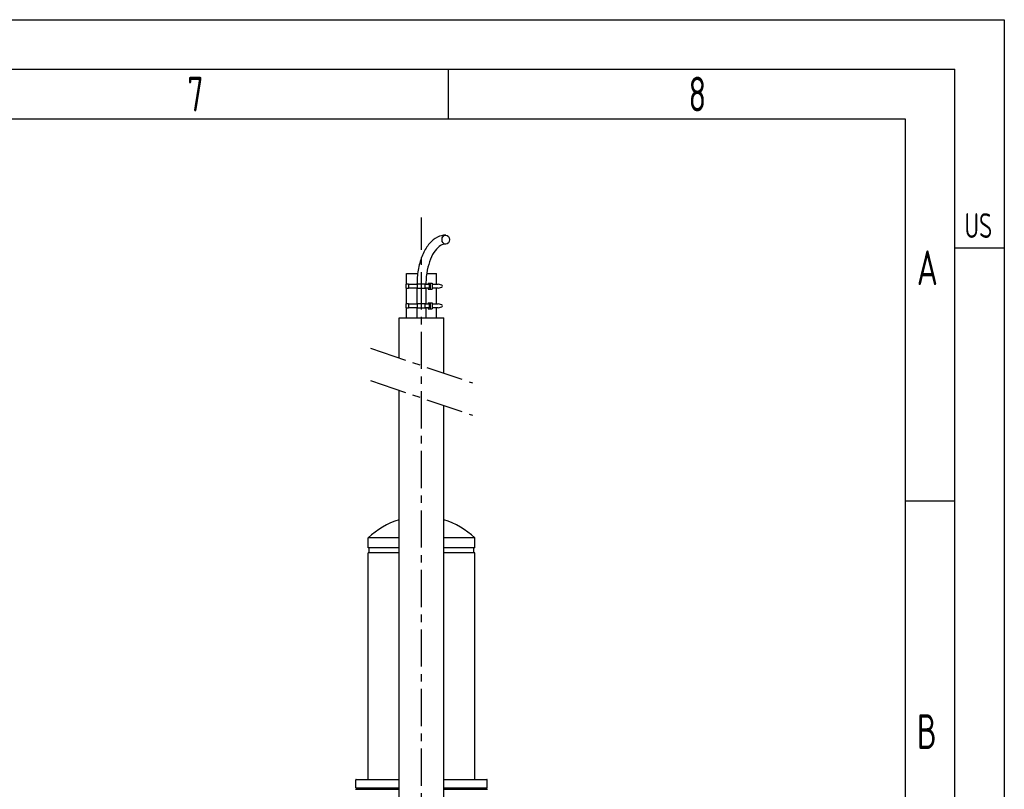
# Model space of a CAD drawing. Header units: millimetres. Extents: x 0 to 8400, y 0 to 5940.
# Tile 50 of 50: x 6416 to 8400, y 4389 to 5940. Entities that reach past the tile are written whole.
import ezdxf

# ---------------------------------------------------------------- set-up
doc = ezdxf.new("R2010")
doc.units = ezdxf.units.MM
doc.header["$LTSCALE"] = 20
doc.linetypes.add('MITTE', pattern=[2, 1.25, -0.25, 0.25, -0.25])
doc.layers.get('0').update_dxf_attribs({"linetype": 'CONTINUOUS'})
for name, color, linetype in [('02-LINIE-035', 2, 'CONTINUOUS'), ('05-ACHSE', 1, 'MITTE'), ('KSB-BLATTRAND', 2, 'CONTINUOUS')]:
    doc.layers.add(name, color=color, linetype=linetype)
doc.styles.get("Standard").update_dxf_attribs({"font": 'ISOCP.SHX'})

# ---------------------------------------------------------------- blocks, each defined once
blk = doc.blocks.new('Rahmen_A3')
at = {"color": 1, "ltscale": 150}
for p, q in [((0, 297), (420, 297)), ((420, 297), (420, 0)), ((364, 287), (364, 292)), ((18, 287), (410, 287)), ((410, 287), (410, 5)), ((410, 248.5), (415, 248.5))]:
    blk.add_line(p, q, dxfattribs=at)
at = {"color": 3, "ltscale": 150}
for p, q in [((13, 292), (415, 292)), ((415, 5), (415, 292)), ((415, 274), (420, 274))]:
    blk.add_line(p, q, dxfattribs=at)
at = {"color": 1, "ltscale": 150, "width": 0.75}
for s, height, p in [('7', 3.5, (337.6875, 287.75)), ('8', 3.5, (388.1875, 287.75)), ('US', 2.5, (416, 275)), ('A', 3.5, (411.1875, 270.25)), ('B', 3.5, (411.1875, 223.5))]:
    blk.add_text(s, height=height, dxfattribs=at).set_placement(p)

msp = doc.modelspace()

# ---------------------------------------------------------------- linework, layer by layer
at = {"layer": '02-LINIE-035'}
for p, q in [((7195.5, 5428.7), (7218, 5428.7)), ((7195.5, 5406.7), (7195.5, 5428.7)), ((7236.2, 5428.7), (7255.8, 5428.7)), ((7255.8, 5406.7), (7255.8, 5428.7)), ((7199.4, 5406.7), (7194.5, 5406.7)), ((7194.5, 5398.7), (7194.5, 5406.7)), ((7194.5, 5398.7), (7199.4, 5398.7)), ((7195.5, 5367.4), (7195.5, 5398.7)), ((7199.4, 5406.7), (7217.2, 5406.7)), ((7199.4, 5406.7), (7199.4, 5398.7)), ((7217.2, 5398.7), (7199.4, 5398.7)), ((7216.6, 5398.7), (7216.6, 5367.4)), ((7233, 5406.7), (7217.2, 5406.7)), ((7217.2, 5406.7), (7217.2, 5398.7)), ((7217.2, 5398.7), (7233, 5398.7)), ((7233, 5406.7), (7241.3, 5406.7)), ((7233, 5398.7), (7233, 5406.7)), ((7241.3, 5398.7), (7233, 5398.7)), ((7234.6, 5398.7), (7234.6, 5367.4)), ((7238.8, 5408.7), (7238.8, 5406.7)), ((7238.8, 5408.7), (7243, 5408.7)), ((7238.8, 5398.7), (7238.8, 5396.7)), ((7238.8, 5396.7), (7243, 5396.7)), ((7241.3, 5406.7), (7241.3, 5398.7)), ((7243, 5408.7), (7243, 5396.7)), ((7243, 5408.7), (7247.3, 5408.7)), ((7243, 5396.7), (7247.3, 5396.7)), ((7247.3, 5408.7), (7247.3, 5396.7)), ((7247.3, 5406.7), (7259.5, 5406.7)), ((7259.5, 5398.7), (7247.3, 5398.7)), ((7255.8, 5367.4), (7255.8, 5398.7)), ((7266.5, 5404.6), (7259.5, 5406.7)), ((7259.5, 5398.7), (7266.5, 5400.7)), ((7199.4, 5367.4), (7194.5, 5367.4)), ((7194.5, 5359.4), (7194.5, 5367.4)), ((7194.5, 5359.4), (7199.4, 5359.4)), ((7195.5, 5338.7), (7195.5, 5359.4)), ((7199.4, 5367.4), (7217.2, 5367.4)), ((7199.4, 5367.4), (7199.4, 5359.4)), ((7217.2, 5359.4), (7199.4, 5359.4)), ((7216.6, 5359.4), (7216.6, 5338.7)), ((7233, 5367.4), (7217.2, 5367.4)), ((7217.2, 5367.4), (7217.2, 5359.4)), ((7217.2, 5359.4), (7233, 5359.4)), ((7233, 5367.4), (7241.3, 5367.4)), ((7233, 5359.4), (7233, 5367.4)), ((7241.3, 5359.4), (7233, 5359.4)), ((7234.6, 5359.4), (7234.6, 5338.7)), ((7238.8, 5369.4), (7238.8, 5367.4)), ((7238.8, 5369.4), (7243, 5369.4)), ((7238.8, 5359.4), (7238.8, 5357.4)), ((7238.8, 5357.4), (7243, 5357.4)), ((7241.3, 5367.4), (7241.3, 5359.4)), ((7243, 5369.4), (7243, 5357.4)), ((7243, 5369.4), (7247.3, 5369.4)), ((7243, 5357.4), (7247.3, 5357.4)), ((7247.3, 5369.4), (7247.3, 5357.4)), ((7247.3, 5367.4), (7259.5, 5367.4)), ((7259.5, 5359.4), (7247.3, 5359.4)), ((7255.8, 5338.7), (7255.8, 5359.4)), ((7266.5, 5365.4), (7259.5, 5367.4)), ((7259.5, 5359.4), (7266.5, 5361.4)), ((7180.6, 5338.7), (7270.6, 5338.7)), ((7180.6, 5258), (7180.6, 5338.7)), ((7270.6, 5227.5), (7270.6, 5338.7)), ((7180.6, 4356.7), (7180.6, 5192.8)), ((7270.6, 4356.7), (7270.6, 5162.3)), ((7180.6, 4895.3), (7118.1, 4895.3)), ((7118.1, 4875.3), (7118.1, 4895.3)), ((7333.1, 4895.3), (7270.6, 4895.3)), ((7333.1, 4875.3), (7333.1, 4895.3)), ((7180.6, 4875.3), (7118.1, 4875.3)), ((7180.6, 4865.3), (7118.1, 4865.3)), ((7118.1, 4408.7), (7118.1, 4865.3)), ((7120.1, 4865.3), (7120.1, 4875.3)), ((7333.1, 4875.3), (7270.6, 4875.3)), ((7333.1, 4865.3), (7270.6, 4865.3)), ((7331.1, 4865.3), (7331.1, 4875.3)), ((7333.1, 4408.7), (7333.1, 4865.3)), ((7180.6, 4407.7), (7093.1, 4407.7)), ((7093.1, 4391.7), (7093.1, 4407.7)), ((7094.1, 4408.7), (7180.6, 4408.7)), ((7270.6, 4408.7), (7357.1, 4408.7)), ((7358.1, 4407.7), (7270.6, 4407.7)), ((7358.1, 4391.7), (7358.1, 4407.7)), ((7093.1, 4391.7), (7180.6, 4391.7)), ((7180.6, 4390.7), (7094.1, 4390.7)), ((7094.1, 4388.7), (7180.6, 4388.7)), ((7270.6, 4391.7), (7358.1, 4391.7)), ((7357.1, 4390.7), (7270.6, 4390.7)), ((7270.6, 4388.7), (7357.1, 4388.7))]:
    msp.add_line(p, q, dxfattribs=at)
for centre, radius, start, end in [((7225.6, 4783.7), 155, 106.8773, 133.9117), ((7225.6, 4783.7), 155, 46.0883, 73.1227), ((7094.1, 4407.7), 1, 90, 180), ((7357.1, 4407.7), 1, 0, 90), ((7094.1, 4391.7), 1, 180, 270), ((7094.1, 4387.7), 1, 90, 180), ((7357.1, 4391.7), 1, 270, 0), ((7357.1, 4387.7), 1, 0, 90)]:
    msp.add_arc(centre, radius, start, end, dxfattribs=at)
msp.add_ellipse((7274.6, 5496.7), major_axis=(0, -9), ratio=0.83885, dxfattribs=at)
for centre in [(7266.3, 5402.7), (7266.3, 5363.4)]:
    msp.add_ellipse(centre, major_axis=(0, -2), ratio=0.739623, start_param=0.14109, end_param=3.000502, dxfattribs=at)
for points, knots in [([(7274.6, 5505.7), (7268.8, 5505.7), (7263.1, 5504.2), (7251.9, 5498.6), (7246.6, 5494.3), (7236.9, 5483.1), (7232.5, 5476.1), (7225.3, 5460.4), (7222.5, 5451.6), (7218.4, 5433), (7217.1, 5423.2), (7216.7, 5411.1), (7216.6, 5408.9), (7216.6, 5406.7)], [0, 0, 0, 0, 0.265755, 0.265755, 0.558414, 0.558414, 0.872573, 0.872573, 1.186732, 1.186732, 1.500892, 1.500892, 1.570796, 1.570796, 1.570796, 1.570796]), ([(7274.6, 5487.7), (7271.2, 5487.7), (7267.8, 5486.7), (7260.4, 5482.3), (7256.6, 5478.9), (7249.6, 5469.5), (7246.5, 5463.8), (7241.1, 5450.6), (7238.9, 5443.1), (7235.7, 5427), (7234.8, 5418.4), (7234.6, 5408.7), (7234.6, 5407.7), (7234.6, 5406.7)], [0, 0, 0, 0, 0.314159, 0.314159, 0.628319, 0.628319, 0.927228, 0.927228, 1.228637, 1.228637, 1.534305, 1.534305, 1.570796, 1.570796, 1.570796, 1.570796])]:
    msp.add_open_spline(points, degree=3, knots=knots, dxfattribs=at)
at = {"layer": '05-ACHSE', "ltscale": 3}
for p, q in [((7225.6, 3435.9), (7225.6, 5541.4)), ((7122.6, 5277.7), (7328.6, 5207.9)), ((7122.6, 5212.5), (7328.6, 5142.7))]:
    msp.add_line(p, q, dxfattribs=at)

# ---------------------------------------------------------------- block references
at = {"layer": 'KSB-BLATTRAND', "xscale": 20, "yscale": 20, "zscale": 20}
msp.add_blockref('Rahmen_A3', (0, 0), dxfattribs=at)

doc.saveas('drawing.dxf')
